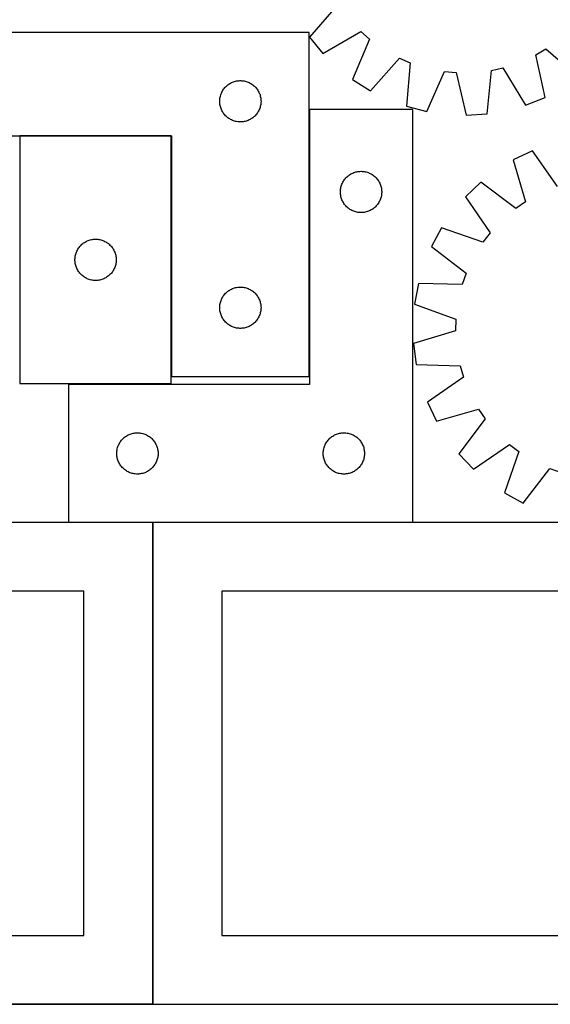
# Model space of a CAD drawing. Header units: millimetres. Extents: x 7 to 1493, y 10 to 2993.
# Tile 4 of 11: x 362 to 748, y 1763 to 2478. Entities that reach past the tile are written whole.
import ezdxf

# ---------------------------------------------------------------- set-up
doc = ezdxf.new("R2010")
doc.units = ezdxf.units.MM
doc.layers.add('COMMON', color=5, linetype='CONTINUOUS', true_color=0x0000ff)
doc.layers.add('CUT', color=7, linetype='CONTINUOUS', true_color=0x000000)

msp = doc.modelspace()

# ---------------------------------------------------------------- linework, layer by layer
at = {"layer": 'COMMON'}
for p, q in [((572.434407, 2218.918326), (572.434407, 2413.023826)), ((472.134405, 2393.818326), (362.134405, 2393.818326)), ((472.234406, 2218.918326), (472.234406, 2393.718325)), ((458.632545, 2112.923826), (397.534407, 2112.923826)), ((458.732546, 1762.823825), (458.732546, 2112.823825)), ((647.534407, 2112.923826), (458.832546, 2112.923826)), ((458.632545, 1762.723825), (9.174232, 1762.723825))]:
    msp.add_line(p, q, dxfattribs=at)
at = {"layer": 'CUT'}
for p, q in [((593.407044, 2489.470977), (572.546948, 2465.516204)), ((572.334406, 2468.918326), (272.334406, 2468.918326)), ((572.334406, 2218.918326), (572.334406, 2468.918326)), ((582.361451, 2453.666897), (609.781613, 2469.70153)), ((609.781613, 2469.70153), (616.216702, 2464.03505)), ((572.546948, 2465.516204), (582.361451, 2453.666897)), ((616.216702, 2464.03505), (603.780004, 2434.806583)), ((737.021531, 2452.688286), (744.399226, 2457.057381)), ((744.399226, 2457.057381), (768.353998, 2436.197285)), ((616.775788, 2426.570071), (637.898937, 2450.293209)), ((637.898937, 2450.293209), (645.77011, 2446.892619)), ((743.798077, 2421.655188), (737.021531, 2452.688286)), ((645.77011, 2446.892619), (642.974199, 2415.251543)), ((657.879147, 2411.434073), (670.637603, 2440.523531)), ((670.637603, 2440.523531), (679.174373, 2439.721702)), ((701.648045, 2409.74052), (704.792921, 2441.348818)), ((704.792921, 2441.348818), (713.15965, 2443.224241)), ((713.15965, 2443.224241), (729.495869, 2415.982678)), ((515.97569, 2432.50386), (516.683487, 2432.813185)), ((516.683487, 2432.813185), (517.40627, 2433.085664)), ((517.40627, 2433.085664), (518.142121, 2433.320574)), ((518.142121, 2433.320574), (518.889089, 2433.517291)), ((518.889089, 2433.517291), (519.645194, 2433.675295)), ((519.645194, 2433.675295), (520.40843, 2433.794166)), ((520.40843, 2433.794166), (521.176774, 2433.873589)), ((521.176774, 2433.873589), (521.948187, 2433.913353)), ((521.948187, 2433.913353), (522.720624, 2433.913353)), ((522.720624, 2433.913353), (523.492038, 2433.873589)), ((523.492038, 2433.873589), (524.260381, 2433.794166)), ((524.260381, 2433.794166), (525.023617, 2433.675295)), ((525.023617, 2433.675295), (525.779722, 2433.517291)), ((525.779722, 2433.517291), (526.52669, 2433.320574)), ((526.52669, 2433.320574), (527.262541, 2433.085664)), ((527.262541, 2433.085664), (527.985324, 2432.813185)), ((527.985324, 2432.813185), (528.693121, 2432.50386)), ((603.780004, 2434.806583), (616.775788, 2426.570071)), ((679.174373, 2439.721702), (686.292934, 2408.765268)), ((508.589652, 2424.925134), (508.917099, 2425.624733)), ((508.917099, 2425.624733), (509.280127, 2426.306547)), ((509.280127, 2426.306547), (509.677772, 2426.968769)), ((509.677772, 2426.968769), (510.108981, 2427.609642)), ((510.108981, 2427.609642), (510.572609, 2428.227468)), ((510.572609, 2428.227468), (511.067427, 2428.820608)), ((511.067427, 2428.820608), (511.592123, 2429.387488)), ((511.592123, 2429.387488), (512.145306, 2429.926606)), ((512.145306, 2429.926606), (512.725508, 2430.436532)), ((512.725508, 2430.436532), (513.331191, 2430.915914)), ((513.331191, 2430.915914), (513.96075, 2431.363481)), ((513.96075, 2431.363481), (514.612514, 2431.778045)), ((514.612514, 2431.778045), (515.284754, 2432.158508)), ((515.284754, 2432.158508), (515.97569, 2432.50386)), ((528.693121, 2432.50386), (529.384057, 2432.158508)), ((529.384057, 2432.158508), (530.056298, 2431.778045)), ((530.056298, 2431.778045), (530.708061, 2431.363481)), ((530.708061, 2431.363481), (531.33762, 2430.915914)), ((531.33762, 2430.915914), (531.943303, 2430.436532)), ((531.943303, 2430.436532), (532.523506, 2429.926606)), ((532.523506, 2429.926606), (533.076688, 2429.387488)), ((533.076688, 2429.387488), (533.601385, 2428.820608)), ((533.601385, 2428.820608), (534.096203, 2428.227468)), ((534.096203, 2428.227468), (534.559831, 2427.609642)), ((534.559831, 2427.609642), (534.991039, 2426.968769)), ((534.991039, 2426.968769), (535.388684, 2426.306547)), ((535.388684, 2426.306547), (535.751712, 2425.624733)), ((535.751712, 2425.624733), (536.079159, 2424.925134)), ((507.334406, 2418.918326), (507.354294, 2419.690507)), ((507.354294, 2418.146144), (507.334406, 2418.918326)), ((507.354294, 2419.690507), (507.413907, 2420.460641)), ((507.413907, 2420.460641), (507.513087, 2421.226684)), ((507.513087, 2421.226684), (507.65157, 2421.986607)), ((507.65157, 2421.986607), (507.82899, 2422.738393)), ((507.82899, 2422.738393), (508.044875, 2423.480048)), ((508.044875, 2423.480048), (508.298653, 2424.209607)), ((508.298653, 2424.209607), (508.589652, 2424.925134)), ((536.079159, 2424.925134), (536.370158, 2424.209607)), ((536.370158, 2424.209607), (536.623936, 2423.480048)), ((536.623936, 2423.480048), (536.839821, 2422.738393)), ((536.839821, 2422.738393), (537.017241, 2421.986607)), ((537.017241, 2421.986607), (537.155724, 2421.226684)), ((537.155724, 2421.226684), (537.254904, 2420.460641)), ((537.254904, 2420.460641), (537.314517, 2419.690507)), ((537.314517, 2419.690507), (537.334406, 2418.918326)), ((537.334406, 2418.918326), (537.314517, 2418.146144)), ((729.495869, 2415.982678), (743.798077, 2421.655188)), ((507.413907, 2417.376011), (507.354294, 2418.146144)), ((507.513087, 2416.609967), (507.413907, 2417.376011)), ((507.65157, 2415.850045), (507.513087, 2416.609967)), ((507.82899, 2415.098259), (507.65157, 2415.850045)), ((508.044875, 2414.356603), (507.82899, 2415.098259)), ((508.298653, 2413.627044), (508.044875, 2414.356603)), ((508.589652, 2412.911517), (508.298653, 2413.627044)), ((508.917099, 2412.211919), (508.589652, 2412.911517)), ((509.280127, 2411.530105), (508.917099, 2412.211919)), ((509.677772, 2410.867883), (509.280127, 2411.530105)), ((535.388684, 2411.530105), (534.991039, 2410.867883)), ((535.751712, 2412.211919), (535.388684, 2411.530105)), ((536.079159, 2412.911517), (535.751712, 2412.211919)), ((536.370158, 2413.627044), (536.079159, 2412.911517)), ((536.623936, 2414.356603), (536.370158, 2413.627044)), ((536.839821, 2415.098259), (536.623936, 2414.356603)), ((537.017241, 2415.850045), (536.839821, 2415.098259)), ((537.155724, 2416.609967), (537.017241, 2415.850045)), ((537.254904, 2417.376011), (537.155724, 2416.609967)), ((537.314517, 2418.146144), (537.254904, 2417.376011)), ((647.534407, 2413.023826), (572.534407, 2413.023826)), ((572.534407, 2413.023826), (572.534407, 2213.023826)), ((642.974199, 2415.251543), (657.879147, 2411.434073)), ((647.534407, 2113.023826), (647.534407, 2413.023826)), ((510.108981, 2410.227009), (509.677772, 2410.867883)), ((510.572609, 2409.609184), (510.108981, 2410.227009)), ((511.067427, 2409.016044), (510.572609, 2409.609184)), ((511.592123, 2408.449163), (511.067427, 2409.016044)), ((512.145306, 2407.910045), (511.592123, 2408.449163)), ((512.725508, 2407.400119), (512.145306, 2407.910045)), ((513.331191, 2406.920737), (512.725508, 2407.400119)), ((513.96075, 2406.473171), (513.331191, 2406.920737)), ((514.612514, 2406.058606), (513.96075, 2406.473171)), ((515.284754, 2405.678144), (514.612514, 2406.058606)), ((515.97569, 2405.332792), (515.284754, 2405.678144)), ((516.683487, 2405.023466), (515.97569, 2405.332792)), ((517.40627, 2404.750987), (516.683487, 2405.023466)), ((518.142121, 2404.516078), (517.40627, 2404.750987)), ((518.889089, 2404.31936), (518.142121, 2404.516078)), ((519.645194, 2404.161356), (518.889089, 2404.31936)), ((520.40843, 2404.042486), (519.645194, 2404.161356)), ((521.176774, 2403.963063), (520.40843, 2404.042486)), ((524.260381, 2404.042486), (523.492038, 2403.963063)), ((525.023617, 2404.161356), (524.260381, 2404.042486)), ((525.779722, 2404.31936), (525.023617, 2404.161356)), ((526.52669, 2404.516078), (525.779722, 2404.31936)), ((527.262541, 2404.750987), (526.52669, 2404.516078)), ((527.985324, 2405.023466), (527.262541, 2404.750987)), ((528.693121, 2405.332792), (527.985324, 2405.023466)), ((529.384057, 2405.678144), (528.693121, 2405.332792)), ((530.056298, 2406.058606), (529.384057, 2405.678144)), ((530.708061, 2406.473171), (530.056298, 2406.058606)), ((531.33762, 2406.920737), (530.708061, 2406.473171)), ((531.943303, 2407.400119), (531.33762, 2406.920737)), ((532.523506, 2407.910045), (531.943303, 2407.400119)), ((533.076688, 2408.449163), (532.523506, 2407.910045)), ((533.601385, 2409.016044), (533.076688, 2408.449163)), ((534.096203, 2409.609184), (533.601385, 2409.016044)), ((534.559831, 2410.227009), (534.096203, 2409.609184)), ((534.991039, 2410.867883), (534.559831, 2410.227009)), ((686.292934, 2408.765268), (701.648045, 2409.74052)), ((521.948187, 2403.923299), (521.176774, 2403.963063)), ((522.720624, 2403.923299), (521.948187, 2403.923299)), ((523.492038, 2403.963063), (522.720624, 2403.923299)), ((272.334406, 2393.918326), (472.334406, 2393.918326)), ((472.134405, 2393.718325), (362.134405, 2393.718325)), ((362.134405, 2393.718325), (362.134405, 2213.718325)), ((472.134405, 2213.718325), (472.134405, 2393.718325)), ((472.334406, 2393.918326), (472.334406, 2218.918326)), ((734.538164, 2382.974295), (720.650922, 2376.35047)), ((752.673777, 2356.896061), (734.538164, 2382.974295)), ((720.650922, 2376.35047), (729.504229, 2345.844836)), ((597.174687, 2360.745718), (597.589251, 2361.397482)), ((597.589251, 2361.397482), (598.036818, 2362.027041)), ((598.036818, 2362.027041), (598.5162, 2362.632724)), ((598.5162, 2362.632724), (599.026126, 2363.212926)), ((599.026126, 2363.212926), (599.565244, 2363.766109)), ((599.565244, 2363.766109), (600.132125, 2364.290805)), ((600.132125, 2364.290805), (600.725264, 2364.785623)), ((600.725264, 2364.785623), (601.34309, 2365.249251)), ((601.34309, 2365.249251), (601.983964, 2365.68046)), ((601.983964, 2365.68046), (602.646186, 2366.078105)), ((602.646186, 2366.078105), (603.328, 2366.441133)), ((603.328, 2366.441133), (604.027598, 2366.76858)), ((604.027598, 2366.76858), (604.743125, 2367.059579)), ((604.743125, 2367.059579), (605.472684, 2367.313357)), ((605.472684, 2367.313357), (606.21434, 2367.529242)), ((606.21434, 2367.529242), (606.966126, 2367.706662)), ((606.966126, 2367.706662), (607.726048, 2367.845145)), ((607.726048, 2367.845145), (608.492092, 2367.944325)), ((608.492092, 2367.944325), (609.262225, 2368.003938)), ((609.262225, 2368.003938), (610.034407, 2368.023826)), ((610.034407, 2368.023826), (610.806588, 2368.003938)), ((610.806588, 2368.003938), (611.576722, 2367.944325)), ((611.576722, 2367.944325), (612.342765, 2367.845145)), ((612.342765, 2367.845145), (613.102688, 2367.706662)), ((613.102688, 2367.706662), (613.854473, 2367.529242)), ((613.854473, 2367.529242), (614.596129, 2367.313357)), ((614.596129, 2367.313357), (615.325688, 2367.059579)), ((615.325688, 2367.059579), (616.041215, 2366.76858)), ((616.041215, 2366.76858), (616.740813, 2366.441133)), ((616.740813, 2366.441133), (617.422628, 2366.078105)), ((617.422628, 2366.078105), (618.08485, 2365.68046)), ((618.08485, 2365.68046), (618.725723, 2365.249251)), ((618.725723, 2365.249251), (619.343549, 2364.785623)), ((619.343549, 2364.785623), (619.936688, 2364.290805)), ((619.936688, 2364.290805), (620.503569, 2363.766109)), ((620.503569, 2363.766109), (621.042687, 2363.212926)), ((621.042687, 2363.212926), (621.552613, 2362.632724)), ((621.552613, 2362.632724), (622.031995, 2362.027041)), ((622.031995, 2362.027041), (622.479562, 2361.397482)), ((622.479562, 2361.397482), (622.894126, 2360.745718)), ((595.03938, 2353.410045), (595.079144, 2354.181458)), ((595.079144, 2354.181458), (595.158566, 2354.949802)), ((595.158566, 2354.949802), (595.277437, 2355.713038)), ((595.277437, 2355.713038), (595.435441, 2356.469143)), ((595.435441, 2356.469143), (595.632158, 2357.216111)), ((595.632158, 2357.216111), (595.867068, 2357.951962)), ((595.867068, 2357.951962), (596.139547, 2358.674745)), ((596.139547, 2358.674745), (596.448873, 2359.382542)), ((596.448873, 2359.382542), (596.794225, 2360.073478)), ((596.794225, 2360.073478), (597.174687, 2360.745718)), ((622.894126, 2360.745718), (623.274589, 2360.073478)), ((623.274589, 2360.073478), (623.619941, 2359.382542)), ((623.619941, 2359.382542), (623.929266, 2358.674745)), ((623.929266, 2358.674745), (624.201745, 2357.951962)), ((624.201745, 2357.951962), (624.436655, 2357.216111)), ((624.436655, 2357.216111), (624.633372, 2356.469143)), ((624.633372, 2356.469143), (624.791376, 2355.713038)), ((624.791376, 2355.713038), (624.910247, 2354.949802)), ((624.910247, 2354.949802), (624.98967, 2354.181458)), ((624.98967, 2354.181458), (625.029434, 2353.410045)), ((697.131264, 2360.185957), (685.970586, 2349.594932)), ((722.437874, 2340.988295), (697.131264, 2360.185957)), ((595.03938, 2352.637608), (595.03938, 2353.410045)), ((595.079144, 2351.866194), (595.03938, 2352.637608)), ((595.158566, 2351.097851), (595.079144, 2351.866194)), ((595.277437, 2350.334615), (595.158566, 2351.097851)), ((595.435441, 2349.57851), (595.277437, 2350.334615)), ((595.632158, 2348.831542), (595.435441, 2349.57851)), ((595.867068, 2348.095691), (595.632158, 2348.831542)), ((596.139547, 2347.372908), (595.867068, 2348.095691)), ((596.448873, 2346.665111), (596.139547, 2347.372908)), ((623.929266, 2347.372908), (623.619941, 2346.665111)), ((624.201745, 2348.095691), (623.929266, 2347.372908)), ((624.436655, 2348.831542), (624.201745, 2348.095691)), ((624.633372, 2349.57851), (624.436655, 2348.831542)), ((624.791376, 2350.334615), (624.633372, 2349.57851)), ((624.910247, 2351.097851), (624.791376, 2350.334615)), ((624.98967, 2351.866194), (624.910247, 2351.097851)), ((625.029434, 2352.637608), (624.98967, 2351.866194)), ((625.029434, 2353.410045), (625.029434, 2352.637608)), ((685.970586, 2349.594932), (703.817341, 2323.318172)), ((596.794225, 2345.974175), (596.448873, 2346.665111)), ((597.174687, 2345.301934), (596.794225, 2345.974175)), ((597.589251, 2344.650171), (597.174687, 2345.301934)), ((598.036818, 2344.020612), (597.589251, 2344.650171)), ((598.5162, 2343.414929), (598.036818, 2344.020612)), ((599.026126, 2342.834726), (598.5162, 2343.414929)), ((599.565244, 2342.281544), (599.026126, 2342.834726)), ((600.132125, 2341.756847), (599.565244, 2342.281544)), ((600.725264, 2341.262029), (600.132125, 2341.756847)), ((601.34309, 2340.798401), (600.725264, 2341.262029)), ((601.983964, 2340.367193), (601.34309, 2340.798401)), ((602.646186, 2339.969548), (601.983964, 2340.367193)), ((603.328, 2339.60652), (602.646186, 2339.969548)), ((617.422628, 2339.969548), (616.740813, 2339.60652)), ((618.08485, 2340.367193), (617.422628, 2339.969548)), ((618.725723, 2340.798401), (618.08485, 2340.367193)), ((619.343549, 2341.262029), (618.725723, 2340.798401)), ((619.936688, 2341.756847), (619.343549, 2341.262029)), ((620.503569, 2342.281544), (619.936688, 2341.756847)), ((621.042687, 2342.834726), (620.503569, 2342.281544)), ((621.552613, 2343.414929), (621.042687, 2342.834726)), ((622.031995, 2344.020612), (621.552613, 2343.414929)), ((622.479562, 2344.650171), (622.031995, 2344.020612)), ((622.894126, 2345.301934), (622.479562, 2344.650171)), ((623.274589, 2345.974175), (622.894126, 2345.301934)), ((623.619941, 2346.665111), (623.274589, 2345.974175)), ((729.504229, 2345.844836), (722.437874, 2340.988295)), ((604.027598, 2339.279073), (603.328, 2339.60652)), ((604.743125, 2338.988074), (604.027598, 2339.279073)), ((605.472684, 2338.734296), (604.743125, 2338.988074)), ((606.21434, 2338.518411), (605.472684, 2338.734296)), ((606.966126, 2338.340991), (606.21434, 2338.518411)), ((607.726048, 2338.202508), (606.966126, 2338.340991)), ((608.492092, 2338.103328), (607.726048, 2338.202508)), ((609.262225, 2338.043715), (608.492092, 2338.103328)), ((610.034407, 2338.023826), (609.262225, 2338.043715)), ((610.806588, 2338.043715), (610.034407, 2338.023826)), ((611.576722, 2338.103328), (610.806588, 2338.043715)), ((612.342765, 2338.202508), (611.576722, 2338.103328)), ((613.102688, 2338.340991), (612.342765, 2338.202508)), ((613.854473, 2338.518411), (613.102688, 2338.340991)), ((614.596129, 2338.734296), (613.854473, 2338.518411)), ((615.325688, 2338.988074), (614.596129, 2338.734296)), ((616.041215, 2339.279073), (615.325688, 2338.988074)), ((616.740813, 2339.60652), (616.041215, 2339.279073)), ((668.597171, 2326.953592), (661.255543, 2313.432089)), ((698.597591, 2316.515703), (668.597171, 2326.953592)), ((412.572682, 2318.007855), (413.314338, 2318.223741)), ((413.314338, 2318.223741), (414.066124, 2318.40116)), ((414.066124, 2318.40116), (414.826046, 2318.539643)), ((414.826046, 2318.539643), (415.59209, 2318.638823)), ((415.59209, 2318.638823), (416.362223, 2318.698436)), ((416.362223, 2318.698436), (417.134405, 2318.718325)), ((417.134405, 2318.718325), (417.906586, 2318.698436)), ((417.906586, 2318.698436), (418.67672, 2318.638823)), ((418.67672, 2318.638823), (419.442763, 2318.539643)), ((419.442763, 2318.539643), (420.202686, 2318.40116)), ((420.202686, 2318.40116), (420.954471, 2318.223741)), ((420.954471, 2318.223741), (421.696127, 2318.007855)), ((703.817341, 2323.318172), (698.597591, 2316.515703)), ((403.894223, 2310.767976), (404.274685, 2311.440217)), ((404.274685, 2311.440217), (404.689249, 2312.091981)), ((404.689249, 2312.091981), (405.136816, 2312.721539)), ((405.136816, 2312.721539), (405.616198, 2313.327222)), ((405.616198, 2313.327222), (406.126124, 2313.907425)), ((406.126124, 2313.907425), (406.665242, 2314.460608)), ((406.665242, 2314.460608), (407.232123, 2314.985304)), ((407.232123, 2314.985304), (407.825262, 2315.480122)), ((407.825262, 2315.480122), (408.443088, 2315.94375)), ((408.443088, 2315.94375), (409.083962, 2316.374958)), ((409.083962, 2316.374958), (409.746184, 2316.772603)), ((409.746184, 2316.772603), (410.427998, 2317.135631)), ((410.427998, 2317.135631), (411.127596, 2317.463078)), ((411.127596, 2317.463078), (411.843123, 2317.754077)), ((411.843123, 2317.754077), (412.572682, 2318.007855)), ((421.696127, 2318.007855), (422.425686, 2317.754077)), ((422.425686, 2317.754077), (423.141213, 2317.463078)), ((423.141213, 2317.463078), (423.840811, 2317.135631)), ((423.840811, 2317.135631), (424.522626, 2316.772603)), ((424.522626, 2316.772603), (425.184848, 2316.374958)), ((425.184848, 2316.374958), (425.825721, 2315.94375)), ((425.825721, 2315.94375), (426.443547, 2315.480122)), ((426.443547, 2315.480122), (427.036686, 2314.985304)), ((427.036686, 2314.985304), (427.603567, 2314.460608)), ((427.603567, 2314.460608), (428.142685, 2313.907425)), ((428.142685, 2313.907425), (428.652611, 2313.327222)), ((428.652611, 2313.327222), (429.131993, 2312.721539)), ((429.131993, 2312.721539), (429.57956, 2312.091981)), ((429.57956, 2312.091981), (429.994124, 2311.440217)), ((429.994124, 2311.440217), (430.374587, 2310.767976)), ((661.255543, 2313.432089), (686.34878, 2293.956356)), ((402.139378, 2304.104543), (402.179142, 2304.875957)), ((402.139378, 2303.332106), (402.139378, 2304.104543)), ((402.179142, 2304.875957), (402.258564, 2305.6443)), ((402.258564, 2305.6443), (402.377435, 2306.407536)), ((402.377435, 2306.407536), (402.535439, 2307.163641)), ((402.535439, 2307.163641), (402.732156, 2307.910609)), ((402.732156, 2307.910609), (402.967066, 2308.64646)), ((402.967066, 2308.64646), (403.239545, 2309.369243)), ((403.239545, 2309.369243), (403.548871, 2310.077041)), ((403.548871, 2310.077041), (403.894223, 2310.767976)), ((430.374587, 2310.767976), (430.719939, 2310.077041)), ((430.719939, 2310.077041), (431.029264, 2309.369243)), ((431.029264, 2309.369243), (431.301743, 2308.64646)), ((431.301743, 2308.64646), (431.536653, 2307.910609)), ((431.536653, 2307.910609), (431.73337, 2307.163641)), ((431.73337, 2307.163641), (431.891374, 2306.407536)), ((431.891374, 2306.407536), (432.010245, 2305.6443)), ((432.010245, 2305.6443), (432.089668, 2304.875957)), ((432.089668, 2304.875957), (432.129432, 2304.104543)), ((432.129432, 2304.104543), (432.129432, 2303.332106)), ((402.179142, 2302.560693), (402.139378, 2303.332106)), ((402.258564, 2301.792349), (402.179142, 2302.560693)), ((402.377435, 2301.029113), (402.258564, 2301.792349)), ((402.535439, 2300.273009), (402.377435, 2301.029113)), ((402.732156, 2299.52604), (402.535439, 2300.273009)), ((402.967066, 2298.790189), (402.732156, 2299.52604)), ((403.239545, 2298.067406), (402.967066, 2298.790189)), ((403.548871, 2297.359609), (403.239545, 2298.067406)), ((403.894223, 2296.668674), (403.548871, 2297.359609)), ((430.719939, 2297.359609), (430.374587, 2296.668674)), ((431.029264, 2298.067406), (430.719939, 2297.359609)), ((431.301743, 2298.790189), (431.029264, 2298.067406)), ((431.536653, 2299.52604), (431.301743, 2298.790189)), ((431.73337, 2300.273009), (431.536653, 2299.52604)), ((431.891374, 2301.029113), (431.73337, 2300.273009)), ((432.010245, 2301.792349), (431.891374, 2301.029113)), ((432.089668, 2302.560693), (432.010245, 2301.792349)), ((432.129432, 2303.332106), (432.089668, 2302.560693)), ((404.274685, 2295.996433), (403.894223, 2296.668674)), ((404.689249, 2295.344669), (404.274685, 2295.996433)), ((405.136816, 2294.715111), (404.689249, 2295.344669)), ((405.616198, 2294.109427), (405.136816, 2294.715111)), ((406.126124, 2293.529225), (405.616198, 2294.109427)), ((406.665242, 2292.976042), (406.126124, 2293.529225)), ((407.232123, 2292.451346), (406.665242, 2292.976042)), ((407.825262, 2291.956528), (407.232123, 2292.451346)), ((408.443088, 2291.4929), (407.825262, 2291.956528)), ((409.083962, 2291.061691), (408.443088, 2291.4929)), ((409.746184, 2290.664046), (409.083962, 2291.061691)), ((410.427998, 2290.301019), (409.746184, 2290.664046)), ((411.127596, 2289.973571), (410.427998, 2290.301019)), ((411.843123, 2289.682572), (411.127596, 2289.973571)), ((412.572682, 2289.428794), (411.843123, 2289.682572)), ((422.425686, 2289.682572), (421.696127, 2289.428794)), ((423.141213, 2289.973571), (422.425686, 2289.682572)), ((423.840811, 2290.301019), (423.141213, 2289.973571)), ((424.522626, 2290.664046), (423.840811, 2290.301019)), ((425.184848, 2291.061691), (424.522626, 2290.664046)), ((425.825721, 2291.4929), (425.184848, 2291.061691)), ((426.443547, 2291.956528), (425.825721, 2291.4929)), ((427.036686, 2292.451346), (426.443547, 2291.956528)), ((427.603567, 2292.976042), (427.036686, 2292.451346)), ((428.142685, 2293.529225), (427.603567, 2292.976042)), ((428.652611, 2294.109427), (428.142685, 2293.529225)), ((429.131993, 2294.715111), (428.652611, 2294.109427)), ((429.57956, 2295.344669), (429.131993, 2294.715111)), ((429.994124, 2295.996433), (429.57956, 2295.344669)), ((430.374587, 2296.668674), (429.994124, 2295.996433)), ((686.34878, 2293.956356), (683.486582, 2285.873832)), ((413.314338, 2289.212909), (412.572682, 2289.428794)), ((414.066124, 2289.035489), (413.314338, 2289.212909)), ((414.826046, 2288.897006), (414.066124, 2289.035489)), ((415.59209, 2288.797827), (414.826046, 2288.897006)), ((416.362223, 2288.738213), (415.59209, 2288.797827)), ((417.134405, 2288.718325), (416.362223, 2288.738213)), ((417.906586, 2288.738213), (417.134405, 2288.718325)), ((418.67672, 2288.797827), (417.906586, 2288.738213)), ((419.442763, 2288.897006), (418.67672, 2288.797827)), ((420.202686, 2289.035489), (419.442763, 2288.897006)), ((420.954471, 2289.212909), (420.202686, 2289.035489)), ((421.696127, 2289.428794), (420.954471, 2289.212909)), ((515.284754, 2282.158508), (515.97569, 2282.50386)), ((515.97569, 2282.50386), (516.683487, 2282.813185)), ((516.683487, 2282.813185), (517.40627, 2283.085664)), ((517.40627, 2283.085664), (518.142121, 2283.320574)), ((518.142121, 2283.320574), (518.889089, 2283.517291)), ((518.889089, 2283.517291), (519.645194, 2283.675295)), ((519.645194, 2283.675295), (520.40843, 2283.794166)), ((520.40843, 2283.794166), (521.176774, 2283.873589)), ((521.176774, 2283.873589), (521.948187, 2283.913353)), ((521.948187, 2283.913353), (522.720624, 2283.913353)), ((522.720624, 2283.913353), (523.492038, 2283.873589)), ((523.492038, 2283.873589), (524.260381, 2283.794166)), ((524.260381, 2283.794166), (525.023617, 2283.675295)), ((525.023617, 2283.675295), (525.779722, 2283.517291)), ((525.779722, 2283.517291), (526.52669, 2283.320574)), ((526.52669, 2283.320574), (527.262541, 2283.085664)), ((527.262541, 2283.085664), (527.985324, 2282.813185)), ((527.985324, 2282.813185), (528.693121, 2282.50386)), ((528.693121, 2282.50386), (529.384057, 2282.158508)), ((651.729001, 2286.530215), (648.925072, 2271.401813)), ((683.486582, 2285.873832), (651.729001, 2286.530215)), ((508.589652, 2274.925134), (508.917099, 2275.624733)), ((508.917099, 2275.624733), (509.280127, 2276.306547)), ((509.280127, 2276.306547), (509.677772, 2276.968769)), ((509.677772, 2276.968769), (510.108981, 2277.609642)), ((510.108981, 2277.609642), (510.572609, 2278.227468)), ((510.572609, 2278.227468), (511.067427, 2278.820608)), ((511.067427, 2278.820608), (511.592123, 2279.387488)), ((511.592123, 2279.387488), (512.145306, 2279.926606)), ((512.145306, 2279.926606), (512.725508, 2280.436532)), ((512.725508, 2280.436532), (513.331191, 2280.915914)), ((513.331191, 2280.915914), (513.96075, 2281.363481)), ((513.96075, 2281.363481), (514.612514, 2281.778045)), ((514.612514, 2281.778045), (515.284754, 2282.158508)), ((529.384057, 2282.158508), (530.056298, 2281.778045)), ((530.056298, 2281.778045), (530.708061, 2281.363481)), ((530.708061, 2281.363481), (531.33762, 2280.915914)), ((531.33762, 2280.915914), (531.943303, 2280.436532)), ((531.943303, 2280.436532), (532.523506, 2279.926606)), ((532.523506, 2279.926606), (533.076688, 2279.387488)), ((533.076688, 2279.387488), (533.601385, 2278.820608)), ((533.601385, 2278.820608), (534.096203, 2278.227468)), ((534.096203, 2278.227468), (534.559831, 2277.609642)), ((534.559831, 2277.609642), (534.991039, 2276.968769)), ((534.991039, 2276.968769), (535.388684, 2276.306547)), ((535.388684, 2276.306547), (535.751712, 2275.624733)), ((535.751712, 2275.624733), (536.079159, 2274.925134)), ((507.334406, 2268.918326), (507.354294, 2269.690507)), ((507.354294, 2268.146144), (507.334406, 2268.918326)), ((507.354294, 2269.690507), (507.413907, 2270.460641)), ((507.413907, 2267.376011), (507.354294, 2268.146144)), ((507.413907, 2270.460641), (507.513087, 2271.226684)), ((507.513087, 2271.226684), (507.65157, 2271.986607)), ((507.65157, 2271.986607), (507.82899, 2272.738393)), ((507.82899, 2272.738393), (508.044875, 2273.480048)), ((508.044875, 2273.480048), (508.298653, 2274.209607)), ((508.298653, 2274.209607), (508.589652, 2274.925134)), ((536.079159, 2274.925134), (536.370158, 2274.209607)), ((536.370158, 2274.209607), (536.623936, 2273.480048)), ((536.623936, 2273.480048), (536.839821, 2272.738393)), ((536.839821, 2272.738393), (537.017241, 2271.986607)), ((537.017241, 2271.986607), (537.155724, 2271.226684)), ((537.155724, 2271.226684), (537.254904, 2270.460641)), ((537.254904, 2270.460641), (537.314517, 2269.690507)), ((537.314517, 2268.146144), (537.254904, 2267.376011)), ((537.314517, 2269.690507), (537.334406, 2268.918326)), ((537.334406, 2268.918326), (537.314517, 2268.146144)), ((648.925072, 2271.401813), (678.808492, 2260.633527)), ((507.513087, 2266.609967), (507.413907, 2267.376011)), ((507.65157, 2265.850045), (507.513087, 2266.609967)), ((507.82899, 2265.098259), (507.65157, 2265.850045)), ((508.044875, 2264.356603), (507.82899, 2265.098259)), ((508.298653, 2263.627044), (508.044875, 2264.356603)), ((508.589652, 2262.911517), (508.298653, 2263.627044)), ((508.917099, 2262.211919), (508.589652, 2262.911517)), ((509.280127, 2261.530105), (508.917099, 2262.211919)), ((509.677772, 2260.867883), (509.280127, 2261.530105)), ((535.388684, 2261.530105), (534.991039, 2260.867883)), ((535.751712, 2262.211919), (535.388684, 2261.530105)), ((536.079159, 2262.911517), (535.751712, 2262.211919)), ((536.370158, 2263.627044), (536.079159, 2262.911517)), ((536.623936, 2264.356603), (536.370158, 2263.627044)), ((536.839821, 2265.098259), (536.623936, 2264.356603)), ((537.017241, 2265.850045), (536.839821, 2265.098259)), ((537.155724, 2266.609967), (537.017241, 2265.850045)), ((537.254904, 2267.376011), (537.155724, 2266.609967)), ((510.108981, 2260.227009), (509.677772, 2260.867883)), ((510.572609, 2259.609184), (510.108981, 2260.227009)), ((511.067427, 2259.016044), (510.572609, 2259.609184)), ((511.592123, 2258.449163), (511.067427, 2259.016044)), ((512.145306, 2257.910045), (511.592123, 2258.449163)), ((512.725508, 2257.400119), (512.145306, 2257.910045)), ((513.331191, 2256.920737), (512.725508, 2257.400119)), ((513.96075, 2256.473171), (513.331191, 2256.920737)), ((514.612514, 2256.058606), (513.96075, 2256.473171)), ((515.284754, 2255.678144), (514.612514, 2256.058606)), ((515.97569, 2255.332792), (515.284754, 2255.678144)), ((516.683487, 2255.023466), (515.97569, 2255.332792)), ((517.40627, 2254.750987), (516.683487, 2255.023466)), ((518.142121, 2254.516078), (517.40627, 2254.750987)), ((518.889089, 2254.31936), (518.142121, 2254.516078)), ((519.645194, 2254.161356), (518.889089, 2254.31936)), ((520.40843, 2254.042486), (519.645194, 2254.161356)), ((521.176774, 2253.963063), (520.40843, 2254.042486)), ((521.948187, 2253.923299), (521.176774, 2253.963063)), ((522.720624, 2253.923299), (521.948187, 2253.923299)), ((523.492038, 2253.963063), (522.720624, 2253.923299)), ((524.260381, 2254.042486), (523.492038, 2253.963063)), ((525.023617, 2254.161356), (524.260381, 2254.042486)), ((525.779722, 2254.31936), (525.023617, 2254.161356)), ((526.52669, 2254.516078), (525.779722, 2254.31936)), ((527.262541, 2254.750987), (526.52669, 2254.516078)), ((527.985324, 2255.023466), (527.262541, 2254.750987)), ((528.693121, 2255.332792), (527.985324, 2255.023466)), ((529.384057, 2255.678144), (528.693121, 2255.332792)), ((530.056298, 2256.058606), (529.384057, 2255.678144)), ((530.708061, 2256.473171), (530.056298, 2256.058606)), ((531.33762, 2256.920737), (530.708061, 2256.473171)), ((531.943303, 2257.400119), (531.33762, 2256.920737)), ((532.523506, 2257.910045), (531.943303, 2257.400119)), ((533.076688, 2258.449163), (532.523506, 2257.910045)), ((533.601385, 2259.016044), (533.076688, 2258.449163)), ((534.096203, 2259.609184), (533.601385, 2259.016044)), ((534.559831, 2260.227009), (534.096203, 2259.609184)), ((534.991039, 2260.867883), (534.559831, 2260.227009)), ((678.808492, 2260.633527), (678.584017, 2252.062122)), ((678.584017, 2252.062122), (648.17793, 2242.872747)), ((648.17793, 2242.872747), (650.186168, 2227.618321)), ((650.186168, 2227.618321), (681.934572, 2226.611557)), ((681.934572, 2226.611557), (684.369794, 2218.3903)), ((472.334406, 2218.918326), (572.334406, 2218.918326)), ((684.369794, 2218.3903), (658.291559, 2200.254687)), ((362.134405, 2213.718325), (472.134405, 2213.718325)), ((572.534407, 2213.023826), (397.534407, 2213.023826)), ((397.534407, 2213.023826), (397.534407, 2113.023826)), ((658.291559, 2200.254687), (664.915384, 2186.367445)), ((664.915384, 2186.367445), (695.421018, 2195.220752)), ((695.421018, 2195.220752), (700.277559, 2188.154397)), ((700.277559, 2188.154397), (681.079897, 2162.847787)), ((438.225264, 2174.785623), (438.84309, 2175.249251)), ((438.84309, 2175.249251), (439.483964, 2175.68046)), ((439.483964, 2175.68046), (440.146186, 2176.078105)), ((440.146186, 2176.078105), (440.828, 2176.441133)), ((440.828, 2176.441133), (441.527598, 2176.76858)), ((441.527598, 2176.76858), (442.243125, 2177.059579)), ((442.243125, 2177.059579), (442.972684, 2177.313357)), ((442.972684, 2177.313357), (443.71434, 2177.529242)), ((443.71434, 2177.529242), (444.466126, 2177.706662)), ((444.466126, 2177.706662), (445.226048, 2177.845145)), ((445.226048, 2177.845145), (445.992092, 2177.944325)), ((445.992092, 2177.944325), (446.762225, 2178.003938)), ((446.762225, 2178.003938), (447.534407, 2178.023826)), ((447.534407, 2178.023826), (448.306588, 2178.003938)), ((448.306588, 2178.003938), (449.076722, 2177.944325)), ((449.076722, 2177.944325), (449.842765, 2177.845145)), ((449.842765, 2177.845145), (450.602688, 2177.706662)), ((450.602688, 2177.706662), (451.354473, 2177.529242)), ((451.354473, 2177.529242), (452.096129, 2177.313357)), ((452.096129, 2177.313357), (452.825688, 2177.059579)), ((452.825688, 2177.059579), (453.541215, 2176.76858)), ((453.541215, 2176.76858), (454.240813, 2176.441133)), ((454.240813, 2176.441133), (454.922628, 2176.078105)), ((454.922628, 2176.078105), (455.58485, 2175.68046)), ((455.58485, 2175.68046), (456.225723, 2175.249251)), ((456.225723, 2175.249251), (456.843549, 2174.785623)), ((588.225264, 2174.785623), (588.84309, 2175.249251)), ((588.84309, 2175.249251), (589.483964, 2175.68046)), ((589.483964, 2175.68046), (590.146186, 2176.078105)), ((590.146186, 2176.078105), (590.828, 2176.441133)), ((590.828, 2176.441133), (591.527598, 2176.76858)), ((591.527598, 2176.76858), (592.243125, 2177.059579)), ((592.243125, 2177.059579), (592.972684, 2177.313357)), ((592.972684, 2177.313357), (593.71434, 2177.529242)), ((593.71434, 2177.529242), (594.466126, 2177.706662)), ((594.466126, 2177.706662), (595.226048, 2177.845145)), ((595.226048, 2177.845145), (595.992092, 2177.944325)), ((595.992092, 2177.944325), (596.762225, 2178.003938)), ((596.762225, 2178.003938), (597.534407, 2178.023826)), ((597.534407, 2178.023826), (598.306588, 2178.003938)), ((598.306588, 2178.003938), (599.076722, 2177.944325)), ((599.076722, 2177.944325), (599.842765, 2177.845145)), ((599.842765, 2177.845145), (600.602688, 2177.706662)), ((600.602688, 2177.706662), (601.354473, 2177.529242)), ((601.354473, 2177.529242), (602.096129, 2177.313357)), ((602.096129, 2177.313357), (602.825688, 2177.059579)), ((602.825688, 2177.059579), (603.541215, 2176.76858)), ((603.541215, 2176.76858), (604.240813, 2176.441133)), ((604.240813, 2176.441133), (604.922628, 2176.078105)), ((604.922628, 2176.078105), (605.58485, 2175.68046)), ((605.58485, 2175.68046), (606.225723, 2175.249251)), ((606.225723, 2175.249251), (606.843549, 2174.785623)), ((433.132158, 2167.216111), (433.367068, 2167.951962)), ((433.367068, 2167.951962), (433.639547, 2168.674745)), ((433.639547, 2168.674745), (433.948873, 2169.382542)), ((433.948873, 2169.382542), (434.294225, 2170.073478)), ((434.294225, 2170.073478), (434.674687, 2170.745718)), ((434.674687, 2170.745718), (435.089251, 2171.397482)), ((435.089251, 2171.397482), (435.536818, 2172.027041)), ((435.536818, 2172.027041), (436.0162, 2172.632724)), ((436.0162, 2172.632724), (436.526126, 2173.212926)), ((436.526126, 2173.212926), (437.065244, 2173.766109)), ((437.065244, 2173.766109), (437.632125, 2174.290805)), ((437.632125, 2174.290805), (438.225264, 2174.785623)), ((456.843549, 2174.785623), (457.436688, 2174.290805)), ((457.436688, 2174.290805), (458.003569, 2173.766109)), ((458.003569, 2173.766109), (458.542687, 2173.212926)), ((458.542687, 2173.212926), (459.052613, 2172.632724)), ((459.052613, 2172.632724), (459.531995, 2172.027041)), ((459.531995, 2172.027041), (459.979562, 2171.397482)), ((459.979562, 2171.397482), (460.394126, 2170.745718)), ((460.394126, 2170.745718), (460.774589, 2170.073478)), ((460.774589, 2170.073478), (461.119941, 2169.382542)), ((461.119941, 2169.382542), (461.429266, 2168.674745)), ((461.429266, 2168.674745), (461.701745, 2167.951962)), ((461.701745, 2167.951962), (461.936655, 2167.216111)), ((583.132158, 2167.216111), (583.367068, 2167.951962)), ((583.367068, 2167.951962), (583.639547, 2168.674745)), ((583.639547, 2168.674745), (583.948873, 2169.382542)), ((583.948873, 2169.382542), (584.294225, 2170.073478)), ((584.294225, 2170.073478), (584.674687, 2170.745718)), ((584.674687, 2170.745718), (585.089251, 2171.397482)), ((585.089251, 2171.397482), (585.536818, 2172.027041)), ((585.536818, 2172.027041), (586.0162, 2172.632724)), ((586.0162, 2172.632724), (586.526126, 2173.212926)), ((586.526126, 2173.212926), (587.065244, 2173.766109)), ((587.065244, 2173.766109), (587.632125, 2174.290805)), ((587.632125, 2174.290805), (588.225264, 2174.785623)), ((606.843549, 2174.785623), (607.436688, 2174.290805)), ((607.436688, 2174.290805), (608.003569, 2173.766109)), ((608.003569, 2173.766109), (608.542687, 2173.212926)), ((608.542687, 2173.212926), (609.052613, 2172.632724)), ((609.052613, 2172.632724), (609.531995, 2172.027041)), ((609.531995, 2172.027041), (609.979562, 2171.397482)), ((609.979562, 2171.397482), (610.394126, 2170.745718)), ((610.394126, 2170.745718), (610.774589, 2170.073478)), ((610.774589, 2170.073478), (611.119941, 2169.382542)), ((611.119941, 2169.382542), (611.429266, 2168.674745)), ((611.429266, 2168.674745), (611.701745, 2167.951962)), ((611.701745, 2167.951962), (611.936655, 2167.216111)), ((691.670923, 2151.687109), (717.947683, 2169.533864)), ((717.947683, 2169.533864), (724.750152, 2164.314114)), ((432.53938, 2163.410045), (432.579144, 2164.181458)), ((432.53938, 2162.637608), (432.53938, 2163.410045)), ((432.579144, 2161.866194), (432.53938, 2162.637608)), ((432.579144, 2164.181458), (432.658566, 2164.949802)), ((432.658566, 2161.097851), (432.579144, 2161.866194)), ((432.658566, 2164.949802), (432.777437, 2165.713038)), ((432.777437, 2160.334615), (432.658566, 2161.097851)), ((432.777437, 2165.713038), (432.935441, 2166.469143)), ((432.935441, 2166.469143), (433.132158, 2167.216111)), ((461.936655, 2167.216111), (462.133372, 2166.469143)), ((462.133372, 2166.469143), (462.291376, 2165.713038)), ((462.291376, 2165.713038), (462.410247, 2164.949802)), ((462.410247, 2161.097851), (462.291376, 2160.334615)), ((462.410247, 2164.949802), (462.48967, 2164.181458)), ((462.48967, 2161.866194), (462.410247, 2161.097851)), ((462.48967, 2164.181458), (462.529434, 2163.410045)), ((462.529434, 2162.637608), (462.48967, 2161.866194)), ((462.529434, 2163.410045), (462.529434, 2162.637608)), ((582.53938, 2163.410045), (582.579144, 2164.181458)), ((582.53938, 2162.637608), (582.53938, 2163.410045)), ((582.579144, 2161.866194), (582.53938, 2162.637608)), ((582.579144, 2164.181458), (582.658566, 2164.949802)), ((582.658566, 2161.097851), (582.579144, 2161.866194)), ((582.658566, 2164.949802), (582.777437, 2165.713038)), ((582.777437, 2160.334615), (582.658566, 2161.097851)), ((582.777437, 2165.713038), (582.935441, 2166.469143)), ((582.935441, 2166.469143), (583.132158, 2167.216111)), ((611.936655, 2167.216111), (612.133372, 2166.469143)), ((612.133372, 2166.469143), (612.291376, 2165.713038)), ((612.291376, 2165.713038), (612.410247, 2164.949802)), ((612.410247, 2161.097851), (612.291376, 2160.334615)), ((612.410247, 2164.949802), (612.48967, 2164.181458)), ((612.48967, 2161.866194), (612.410247, 2161.097851)), ((612.48967, 2164.181458), (612.529434, 2163.410045)), ((612.529434, 2162.637608), (612.48967, 2161.866194)), ((612.529434, 2163.410045), (612.529434, 2162.637608)), ((681.079897, 2162.847787), (691.670923, 2151.687109)), ((724.750152, 2164.314114), (714.312262, 2134.313694)), ((432.935441, 2159.57851), (432.777437, 2160.334615)), ((433.132158, 2158.831542), (432.935441, 2159.57851)), ((433.367068, 2158.095691), (433.132158, 2158.831542)), ((433.639547, 2157.372908), (433.367068, 2158.095691)), ((433.948873, 2156.665111), (433.639547, 2157.372908)), ((434.294225, 2155.974175), (433.948873, 2156.665111)), ((434.674687, 2155.301934), (434.294225, 2155.974175)), ((435.089251, 2154.650171), (434.674687, 2155.301934)), ((435.536818, 2154.020612), (435.089251, 2154.650171)), ((436.0162, 2153.414929), (435.536818, 2154.020612)), ((459.531995, 2154.020612), (459.052613, 2153.414929)), ((459.979562, 2154.650171), (459.531995, 2154.020612)), ((460.394126, 2155.301934), (459.979562, 2154.650171)), ((460.774589, 2155.974175), (460.394126, 2155.301934)), ((461.119941, 2156.665111), (460.774589, 2155.974175)), ((461.429266, 2157.372908), (461.119941, 2156.665111)), ((461.701745, 2158.095691), (461.429266, 2157.372908)), ((461.936655, 2158.831542), (461.701745, 2158.095691)), ((462.133372, 2159.57851), (461.936655, 2158.831542)), ((462.291376, 2160.334615), (462.133372, 2159.57851)), ((582.935441, 2159.57851), (582.777437, 2160.334615)), ((583.132158, 2158.831542), (582.935441, 2159.57851)), ((583.367068, 2158.095691), (583.132158, 2158.831542)), ((583.639547, 2157.372908), (583.367068, 2158.095691)), ((583.948873, 2156.665111), (583.639547, 2157.372908)), ((584.294225, 2155.974175), (583.948873, 2156.665111)), ((584.674687, 2155.301934), (584.294225, 2155.974175)), ((585.089251, 2154.650171), (584.674687, 2155.301934)), ((585.536818, 2154.020612), (585.089251, 2154.650171)), ((586.0162, 2153.414929), (585.536818, 2154.020612)), ((609.531995, 2154.020612), (609.052613, 2153.414929)), ((609.979562, 2154.650171), (609.531995, 2154.020612)), ((610.394126, 2155.301934), (609.979562, 2154.650171)), ((610.774589, 2155.974175), (610.394126, 2155.301934)), ((611.119941, 2156.665111), (610.774589, 2155.974175)), ((611.429266, 2157.372908), (611.119941, 2156.665111)), ((611.701745, 2158.095691), (611.429266, 2157.372908)), ((611.936655, 2158.831542), (611.701745, 2158.095691)), ((612.133372, 2159.57851), (611.936655, 2158.831542)), ((612.291376, 2160.334615), (612.133372, 2159.57851)), ((436.526126, 2152.834726), (436.0162, 2153.414929)), ((437.065244, 2152.281544), (436.526126, 2152.834726)), ((437.632125, 2151.756847), (437.065244, 2152.281544)), ((438.225264, 2151.262029), (437.632125, 2151.756847)), ((438.84309, 2150.798401), (438.225264, 2151.262029)), ((439.483964, 2150.367193), (438.84309, 2150.798401)), ((440.146186, 2149.969548), (439.483964, 2150.367193)), ((440.828, 2149.60652), (440.146186, 2149.969548)), ((441.527598, 2149.279073), (440.828, 2149.60652)), ((442.243125, 2148.988074), (441.527598, 2149.279073)), ((442.972684, 2148.734296), (442.243125, 2148.988074)), ((443.71434, 2148.518411), (442.972684, 2148.734296)), ((444.466126, 2148.340991), (443.71434, 2148.518411)), ((445.226048, 2148.202508), (444.466126, 2148.340991)), ((445.992092, 2148.103328), (445.226048, 2148.202508)), ((446.762225, 2148.043715), (445.992092, 2148.103328)), ((447.534407, 2148.023826), (446.762225, 2148.043715)), ((448.306588, 2148.043715), (447.534407, 2148.023826)), ((449.076722, 2148.103328), (448.306588, 2148.043715)), ((449.842765, 2148.202508), (449.076722, 2148.103328)), ((450.602688, 2148.340991), (449.842765, 2148.202508)), ((451.354473, 2148.518411), (450.602688, 2148.340991)), ((452.096129, 2148.734296), (451.354473, 2148.518411)), ((452.825688, 2148.988074), (452.096129, 2148.734296)), ((453.541215, 2149.279073), (452.825688, 2148.988074)), ((454.240813, 2149.60652), (453.541215, 2149.279073)), ((454.922628, 2149.969548), (454.240813, 2149.60652)), ((455.58485, 2150.367193), (454.922628, 2149.969548)), ((456.225723, 2150.798401), (455.58485, 2150.367193)), ((456.843549, 2151.262029), (456.225723, 2150.798401)), ((457.436688, 2151.756847), (456.843549, 2151.262029)), ((458.003569, 2152.281544), (457.436688, 2151.756847)), ((458.542687, 2152.834726), (458.003569, 2152.281544)), ((459.052613, 2153.414929), (458.542687, 2152.834726)), ((586.526126, 2152.834726), (586.0162, 2153.414929)), ((587.065244, 2152.281544), (586.526126, 2152.834726)), ((587.632125, 2151.756847), (587.065244, 2152.281544)), ((588.225264, 2151.262029), (587.632125, 2151.756847)), ((588.84309, 2150.798401), (588.225264, 2151.262029)), ((589.483964, 2150.367193), (588.84309, 2150.798401)), ((590.146186, 2149.969548), (589.483964, 2150.367193)), ((590.828, 2149.60652), (590.146186, 2149.969548)), ((591.527598, 2149.279073), (590.828, 2149.60652)), ((592.243125, 2148.988074), (591.527598, 2149.279073)), ((592.972684, 2148.734296), (592.243125, 2148.988074)), ((593.71434, 2148.518411), (592.972684, 2148.734296)), ((594.466126, 2148.340991), (593.71434, 2148.518411)), ((595.226048, 2148.202508), (594.466126, 2148.340991)), ((595.992092, 2148.103328), (595.226048, 2148.202508)), ((596.762225, 2148.043715), (595.992092, 2148.103328)), ((597.534407, 2148.023826), (596.762225, 2148.043715)), ((598.306588, 2148.043715), (597.534407, 2148.023826)), ((599.076722, 2148.103328), (598.306588, 2148.043715)), ((599.842765, 2148.202508), (599.076722, 2148.103328)), ((600.602688, 2148.340991), (599.842765, 2148.202508)), ((601.354473, 2148.518411), (600.602688, 2148.340991)), ((602.096129, 2148.734296), (601.354473, 2148.518411)), ((602.825688, 2148.988074), (602.096129, 2148.734296)), ((603.541215, 2149.279073), (602.825688, 2148.988074)), ((604.240813, 2149.60652), (603.541215, 2149.279073)), ((604.922628, 2149.969548), (604.240813, 2149.60652)), ((605.58485, 2150.367193), (604.922628, 2149.969548)), ((606.225723, 2150.798401), (605.58485, 2150.367193)), ((606.843549, 2151.262029), (606.225723, 2150.798401)), ((607.436688, 2151.756847), (606.843549, 2151.262029)), ((608.003569, 2152.281544), (607.436688, 2151.756847)), ((608.542687, 2152.834726), (608.003569, 2152.281544)), ((609.052613, 2153.414929), (608.542687, 2152.834726)), ((727.833765, 2126.972066), (747.309499, 2152.065303)), ((747.309499, 2152.065303), (755.392023, 2149.203105)), ((714.312262, 2134.313694), (727.833765, 2126.972066)), ((458.632545, 2112.823825), (8.632545, 2112.823825)), ((397.534407, 2113.023826), (647.534407, 2113.023826)), ((458.632545, 1762.823825), (458.632545, 2112.823825)), ((908.832546, 2112.823825), (458.832546, 2112.823825)), ((458.832546, 2112.823825), (458.832546, 1762.823825)), ((408.632545, 2062.823825), (58.632545, 2062.823825)), ((408.632545, 1812.823825), (408.632545, 2062.823825)), ((858.832546, 2062.823825), (508.832546, 2062.823825)), ((508.832546, 2062.823825), (508.832546, 1812.823825)), ((58.632545, 1812.823825), (408.632545, 1812.823825)), ((508.832546, 1812.823825), (858.832546, 1812.823825)), ((8.632545, 1762.823825), (458.632545, 1762.823825)), ((458.832546, 1762.823825), (908.832546, 1762.823825))]:
    msp.add_line(p, q, dxfattribs=at)

doc.saveas('drawing.dxf')
